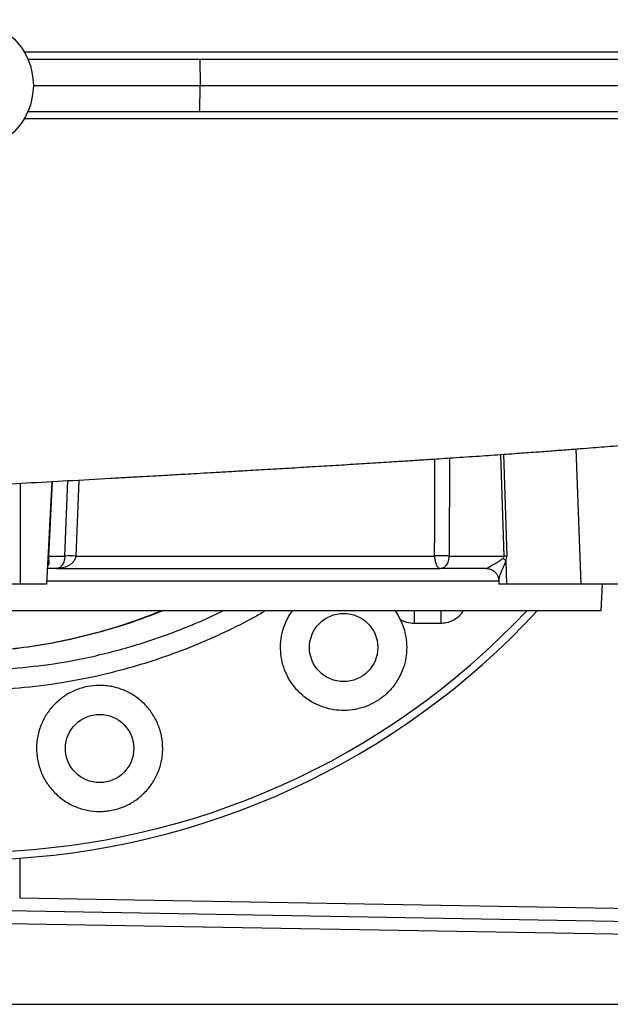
# Model space of a CAD drawing. Header units: millimetres. Extents: x 5610 to 11532, y 2068 to 15413.
# Tile 3 of 13: x 9081 to 10204, y 2068 to 3943. Entities that reach past the tile are written whole.
import ezdxf

# ---------------------------------------------------------------- set-up
doc = ezdxf.new("R2010")
doc.units = ezdxf.units.MM
doc.header["$LTSCALE"] = 5

msp = doc.modelspace()

# ---------------------------------------------------------------- linework, layer by layer
at = {"color": 7, "linetype": 'Continuous', "lineweight": 25}
for p, q in [((9096.2, 3868.3), (9423.7, 3868.3)), ((9423.7, 3868.3), (9423.9, 3818.3)), ((9423.7, 3868.3), (10870.2, 3868.3)), ((9106.7, 3818.3), (9423.9, 3818.3)), ((9423.7, 3768.3), (9423.9, 3818.3)), ((9423.9, 3818.3), (10870.9, 3818.3)), ((9096.2, 3768.3), (9423.7, 3768.3)), ((9423.7, 3768.3), (10870.2, 3768.3)), ((9141.9, 3063.9), (9131.7, 2868.3)), ((9135.3, 2922), (9166.6, 2922)), ((9187.3, 2922), (9870, 2922)), ((9897.5, 2922), (10002.2, 2922)), ((10005.3, 2912.7), (10007, 2868.3)), ((9151.2, 2898.3), (9133.2, 2898.3)), ((9151.2, 2898.3), (9881, 2898.3)), ((9968.1, 2898.3), (9881, 2898.3)), ((9991.9, 2876.3), (9992.3, 2868.3)), ((9081.7, 2868.3), (8881.7, 2868.3)), ((9131.7, 2868.3), (9081.7, 2868.3)), ((10007, 2868.3), (9992.3, 2868.3)), ((10148.4, 2868.3), (10007, 2868.3)), ((10219.1, 2868.3), (10148.4, 2868.3)), ((10186.7, 2818.3), (10189.3, 2868.3)), ((7776.7, 2818.3), (10186.7, 2818.3)), ((9080.8, 2271.2), (10624.7, 2244.3)), ((9058, 2246.7), (10632.5, 2219.2)), ((10632.5, 2194.2), (9058, 2221.7)), ((8981.7, 2068.3), (10632.5, 2068.3))]:
    msp.add_line(p, q, dxfattribs=at)
at = {"color": 8, "linetype": 'Continuous', "lineweight": 25}
for p, q in [((10002.2, 2922), (9996, 3115.3)), ((10001.2, 3115.7), (10007.4, 2922)), ((10138.8, 3125.9), (10148.4, 2868.3)), ((9898.2, 3108.6), (9897.5, 2922)), ((9081.7, 3060.5), (9081.7, 2868.3)), ((9142.8, 3063.9), (9135.3, 2922)), ((9166.6, 2922), (9172.6, 3065.6)), ((9193.2, 3066.7), (9187.3, 2922)), ((9132, 2874.6), (9992, 2874.6)), ((9080.8, 2346.6), (9080.8, 2271.2))]:
    msp.add_line(p, q, dxfattribs=at)
at = {"color": 8, "linetype": 'Continuous', "lineweight": 25, "flags": 128}
msp.add_lwpolyline([(9870, 2922), (9870.2, 2971.9), (9870.7, 3106.8)], dxfattribs=at)
at = {"color": 7, "linetype": 'Continuous', "lineweight": 25, "flags": 128}
for points in [[(9831.2, 2818.3), (9831.2, 2817.8), (9831.1, 2816.4), (9831.1, 2814.2), (9831, 2811.1), (9831, 2807.4), (9831, 2803.1), (9831, 2798.5), (9831, 2793.6)], [(9882.1, 2818.3), (9882, 2817.8), (9882, 2816.4), (9881.9, 2814.2), (9881.9, 2811.1), (9881.9, 2807.4), (9881.8, 2803.1), (9881.8, 2798.5), (9881.8, 2793.6)]]:
    msp.add_lwpolyline(points, dxfattribs=at)
at = {"color": 7, "linetype": 'Continuous', "lineweight": 25}
for centre, radius in [((8981.7, 3818.3), 125), ((9697, 2747.8), 65), ((9232.8, 2555.5), 65)]:
    msp.add_circle(centre, radius, dxfattribs=at)
for centre, radius, start, end in [((9143.7, 2912.2), 9.69, 147.3999, 176.4984), ((9134.9, 2915.6), 6.39, 86.1823, 93.8177), ((9177, 2732.2), 190.1, 86.8883, 93.1117), ((9883.7, 2563.6), 358.7, 87.8026, 92.1974), ((9976.5, 2884), 40.7, 44.9028, 55.0517), ((10004.8, 2626), 296, 89.4996, 90.5004), ((8981.7, 3818.3), 1475, 226.9093, 317.3151)]:
    msp.add_arc(centre, radius, start, end, dxfattribs=at)
at = {"color": 8, "linetype": 'Continuous', "lineweight": 25}
msp.add_arc((8981.7, 3818.3), 1460.3, 227.5717, 316.7794, dxfattribs=at)
at = {"color": 7, "linetype": 'Continuous', "lineweight": 25}
for centre, major_axis, ratio, start_param, end_param in [((9159.6, 2923.3), (15.8, 20.6), 0.89397, 2.224766, 2.412151), ((9852.9, 2923.3), (149.4, -1.5), 0.167075, 6.103867, 6.291252), ((9870.5, 2924.6), (136.9, -3.7), 0.364294, 6.117367, 6.304752)]:
    msp.add_ellipse(centre, major_axis=major_axis, ratio=ratio, start_param=start_param, end_param=end_param, dxfattribs=at)
for points, knots in [([(9089.2, 3882.1), (9106.2, 3882.1), (9123.2, 3882.1), (9157.3, 3882.1), (9174.3, 3882), (9225.3, 3882), (9259.1, 3882), (9326.3, 3882), (9359.7, 3882), (9409.5, 3882), (9426, 3882), (9459, 3882), (9475.5, 3882), (9557.4, 3882), (9622.2, 3882), (9750, 3882), (9813.1, 3882), (9937.6, 3882), (9999, 3882), (10074.7, 3882), (10089.8, 3882), (10119.9, 3882), (10134.9, 3882), (10179.5, 3882), (10208.8, 3882), (10295.5, 3882), (10351.6, 3882), (10460.7, 3881.9), (10513.6, 3881.9), (10616.1, 3881.9), (10665.8, 3881.9), (10737.8, 3881.9), (10761.4, 3881.9), (10796.2, 3881.9), (10807.7, 3881.9), (10830.5, 3881.9), (10841.8, 3881.9), (10864.1, 3881.9), (10875.1, 3881.9), (10896.8, 3881.9), (10907.4, 3881.9), (10938.9, 3881.9), (10959.3, 3881.9), (11018.2, 3881.9), (11054.9, 3881.9), (11123, 3881.9), (11154.5, 3881.9), (11197.7, 3881.8), (11211.4, 3881.8), (11231, 3881.8), (11237.4, 3881.8), (11249.7, 3881.8), (11255.7, 3881.8), (11284.7, 3881.8), (11304.9, 3881.8), (11330.6, 3881.8), (11338.4, 3881.8), (11349, 3881.8), (11352.4, 3881.8), (11357.1, 3881.8), (11358.6, 3881.8), (11361.6, 3881.8), (11363, 3881.8), (11364.4, 3881.8)], [0, 0, 0, 0, 0.015625, 0.015625, 0.03125, 0.03125, 0.0625, 0.0625, 0.09375, 0.09375, 0.109375, 0.109375, 0.125, 0.125, 0.1875, 0.1875, 0.25, 0.25, 0.3125, 0.3125, 0.328125, 0.328125, 0.34375, 0.34375, 0.375, 0.375, 0.4375, 0.4375, 0.5, 0.5, 0.5625, 0.5625, 0.59375, 0.59375, 0.609375, 0.609375, 0.625, 0.625, 0.640625, 0.640625, 0.65625, 0.65625, 0.6875, 0.6875, 0.75, 0.75, 0.8125, 0.8125, 0.84375, 0.84375, 0.859375, 0.859375, 0.875, 0.875, 0.9375, 0.9375, 0.96875, 0.96875, 0.984375, 0.984375, 0.992188, 0.992188, 1, 1, 1, 1]), ([(11364.4, 3754.9), (11364.3, 3754.9), (11364.2, 3754.9), (11364, 3754.9), (11363.8, 3754.9), (11363.2, 3754.9), (11361.9, 3754.9), (11359.4, 3754.8), (11357.1, 3754.8), (11352.4, 3754.8), (11349, 3754.8), (11338.5, 3754.8), (11330.7, 3754.8), (11305.1, 3754.8), (11285.1, 3754.8), (11239.4, 3754.8), (11213.6, 3754.8), (11170.5, 3754.8), (11155.4, 3754.8), (11135.6, 3754.8), (11131.6, 3754.8), (11123.5, 3754.8), (11119.4, 3754.8), (11107, 3754.8), (11098.5, 3754.8), (11055.5, 3754.8), (11018.7, 3754.7), (10959.7, 3754.7), (10939.5, 3754.7), (10897.7, 3754.7), (10876.3, 3754.7), (10810.1, 3754.7), (10763.9, 3754.7), (10703.7, 3754.7), (10691.5, 3754.7), (10666.9, 3754.7), (10654.5, 3754.7), (10616.9, 3754.7), (10591.4, 3754.7), (10513.9, 3754.7), (10460.7, 3754.7), (10351.5, 3754.7), (10295.4, 3754.7), (10180.3, 3754.6), (10121.4, 3754.6), (10045.8, 3754.6), (10030.5, 3754.6), (9999.9, 3754.6), (9984.5, 3754.6), (9938.1, 3754.6), (9907, 3754.6), (9813, 3754.6), (9749.7, 3754.6), (9621.4, 3754.6), (9556.6, 3754.6), (9474.6, 3754.6), (9458.2, 3754.6), (9425.2, 3754.6), (9408.7, 3754.6), (9358.9, 3754.6), (9325.6, 3754.6), (9258.7, 3754.6), (9225, 3754.6), (9174.3, 3754.6), (9157.3, 3754.6), (9123.3, 3754.6), (9106.2, 3754.6), (9089.2, 3754.6)], [0, 0, 0, 0, 0.000488, 0.000488, 0.000977, 0.001953, 0.003906, 0.007812, 0.015625, 0.015625, 0.03125, 0.03125, 0.0625, 0.0625, 0.125, 0.125, 0.1875, 0.1875, 0.21875, 0.21875, 0.226563, 0.226563, 0.234375, 0.234375, 0.25, 0.25, 0.3125, 0.3125, 0.34375, 0.34375, 0.375, 0.375, 0.4375, 0.4375, 0.453125, 0.453125, 0.46875, 0.46875, 0.5, 0.5, 0.5625, 0.5625, 0.625, 0.625, 0.6875, 0.6875, 0.703125, 0.703125, 0.71875, 0.71875, 0.75, 0.75, 0.8125, 0.8125, 0.875, 0.875, 0.890625, 0.890625, 0.90625, 0.90625, 0.9375, 0.9375, 0.96875, 0.96875, 0.984375, 0.984375, 1, 1, 1, 1]), ([(6839.7, 2907), (6839.6, 2907), (6839.1, 2906.9), (6842, 2907.5), (6847.1, 2908.5), (6854.2, 2909.7), (6862.6, 2911.2), (6872.4, 2912.8), (6884.2, 2914.7), (6898.2, 2916.8), (6914.1, 2919.2), (6930.8, 2921.5), (6947.2, 2923.7), (6964.5, 2925.9), (6984, 2928.4), (7005.7, 2931), (7028, 2933.5), (7053.9, 2936.4), (7085, 2939.7), (7122.4, 2943.4), (7156.6, 2946.6), (7186.2, 2949.3), (7211.3, 2951.5), (7238.9, 2953.8), (7266.7, 2956.1), (7294.2, 2958.2), (7320.8, 2960.3), (7349.5, 2962.4), (7379.6, 2964.6), (7409.4, 2966.6), (7437.1, 2968.5), (7462.2, 2970.2), (7484.3, 2971.6), (7503, 2972.8), (7518.8, 2973.9), (7534.6, 2974.9), (7553.3, 2976), (7576.2, 2977.5), (7603.5, 2979.1), (7634.9, 2981), (7669.2, 2983), (7705.2, 2985.2), (7742, 2987.3), (7784.3, 2989.7), (7832.3, 2992.4), (7886.4, 2995.3), (7941.7, 2998.3), (7996.6, 3001.3), (8049, 3004.1), (8096.6, 3006.7), (8138.3, 3008.9), (8175.2, 3010.8), (8210.4, 3012.7), (8247.1, 3014.7), (8294, 3017.2), (8352.1, 3020.3), (8421.8, 3024.1), (8496.6, 3028.1), (8574.7, 3032.4), (8653.8, 3036.7), (8730.6, 3040.9), (8804.7, 3045), (8876.2, 3049), (8947.3, 3053), (9019.7, 3057.1), (9094.8, 3061.3), (9173.3, 3065.6), (9237.3, 3069.2), (9284.8, 3071.9), (9313.8, 3073.5), (9339.1, 3074.9), (9361.3, 3076.2), (9381.6, 3077.3), (9402.4, 3078.5), (9425.3, 3079.8), (9451.6, 3081.3), (9481.4, 3083), (9517.1, 3085.1), (9558.4, 3087.5), (9603.7, 3090.2), (9648.9, 3092.9), (9693.2, 3095.6), (9729.3, 3097.8), (9757.4, 3099.5), (9777.8, 3100.8), (9796.6, 3102), (9812.8, 3103), (9825.9, 3103.9), (9837.8, 3104.7), (9850.4, 3105.5), (9865.9, 3106.5), (9884.6, 3107.7), (9906.4, 3109.2), (9930.2, 3110.8), (9954.5, 3112.4), (9978.1, 3114.1), (10000.5, 3115.7), (10027.2, 3117.6), (10057.2, 3119.7), (10089.7, 3122.1), (10119.3, 3124.4), (10146.2, 3126.4), (10170.5, 3128.3), (10193.3, 3130.1), (10216.9, 3132), (10243.7, 3134.3), (10273.8, 3136.8), (10306.1, 3139.6), (10339.5, 3142.5), (10373.4, 3145.6), (10407.6, 3148.8), (10441.7, 3152.1), (10474, 3155.3), (10503.8, 3158.4), (10528.8, 3161.1), (10549.6, 3163.4), (10566.7, 3165.4), (10582.3, 3167.2), (10596.5, 3168.9), (10610.3, 3170.5), (10625, 3172.3), (10641.8, 3174.5), (10660.3, 3176.9), (10680.2, 3179.6), (10701, 3182.5), (10722.4, 3185.6), (10743.3, 3188.8), (10762.8, 3191.9), (10780.7, 3194.9), (10797.1, 3197.8), (10812.1, 3200.6), (10825.9, 3203.2), (10838.5, 3205.7), (10850.3, 3208.2), (10861.4, 3210.6), (10872.5, 3213.1), (10884.4, 3215.9), (10897.5, 3219.1), (10910.7, 3222.6), (10924.1, 3226.3), (10935.4, 3229.7), (10945.7, 3232.9), (10956.3, 3236.3), (10969.8, 3240.9), (10986.3, 3246.9), (10998, 3251.6), (11004.3, 3254.2)], [0, 0, 0, 0, 0.0019715, 0.0103285, 0.020759, 0.0302801, 0.0383635, 0.0467176, 0.0556722, 0.0651114, 0.0750158, 0.0844612, 0.0926165, 0.1002241, 0.1092574, 0.1188632, 0.1276788, 0.1358586, 0.1483241, 0.1611568, 0.1736856, 0.1808684, 0.1880886, 0.1959608, 0.2045352, 0.2111989, 0.2182215, 0.2256037, 0.2333469, 0.2408998, 0.2475753, 0.2533709, 0.2587285, 0.2630187, 0.2662491, 0.269537, 0.2736612, 0.2787211, 0.2846512, 0.2914544, 0.2989072, 0.3064374, 0.3140186, 0.3216526, 0.3322384, 0.3429298, 0.3537249, 0.3645278, 0.3746364, 0.3835846, 0.3913654, 0.3979737, 0.4041147, 0.4108252, 0.4181141, 0.4298144, 0.4423616, 0.4557492, 0.4698881, 0.4839582, 0.497761, 0.5105425, 0.5231086, 0.5354688, 0.5480386, 0.5612872, 0.5751883, 0.5897727, 0.5956264, 0.6009191, 0.6054942, 0.6093518, 0.6130141, 0.6165074, 0.6206435, 0.6254216, 0.6308409, 0.6369012, 0.64502, 0.65358, 0.6620535, 0.6704425, 0.6787491, 0.6827987, 0.6868291, 0.6906707, 0.6938731, 0.6964115, 0.6984284, 0.7008583, 0.7038715, 0.7076127, 0.7119845, 0.7169635, 0.7219763, 0.7267883, 0.7313992, 0.7358082, 0.7433649, 0.7502362, 0.7564389, 0.7624205, 0.7677164, 0.7723737, 0.7774909, 0.7835148, 0.790457, 0.7980304, 0.8058575, 0.8139415, 0.8222833, 0.8307254, 0.8391167, 0.8468196, 0.8538081, 0.8589462, 0.8636194, 0.8679219, 0.8719153, 0.8756054, 0.8796429, 0.8844849, 0.8901275, 0.8958727, 0.9022554, 0.9092278, 0.9160661, 0.9225155, 0.9285794, 0.934261, 0.9395636, 0.9444903, 0.9490478, 0.9532866, 0.957224, 0.9608647, 0.9649848, 0.9689681, 0.9736083, 0.9779568, 0.9816737, 0.9837807, 0.9865414, 0.9901604, 0.9946439, 1, 1, 1, 1]), ([(9166.6, 2922), (9166.6, 2920.9), (9166.5, 2919.8), (9166.3, 2917.7), (9166.1, 2916.7), (9165.8, 2914.8), (9165.5, 2913.9), (9165, 2912.1), (9164.8, 2911.3), (9163.9, 2909), (9163.3, 2907.7), (9161.9, 2905.3), (9161.2, 2904.2), (9159.8, 2902.5), (9159, 2901.7), (9157.5, 2900.4), (9156.7, 2899.9), (9155.1, 2899.1), (9154.3, 2898.8), (9153.2, 2898.5), (9152.8, 2898.4), (9152, 2898.3), (9151.6, 2898.3), (9151.2, 2898.3)], [0, 0, 0, 0, 0.0625, 0.0625, 0.125, 0.125, 0.1875, 0.1875, 0.25, 0.25, 0.375, 0.375, 0.5, 0.5, 0.625, 0.625, 0.75, 0.75, 0.875, 0.875, 0.9375, 0.9375, 1, 1, 1, 1]), ([(9187.3, 2922), (9187.2, 2920.9), (9187, 2919.8), (9186.5, 2917.8), (9186.1, 2916.8), (9185.2, 2914.8), (9184.7, 2913.9), (9183.6, 2912.2), (9183, 2911.3), (9181, 2909), (9179.6, 2907.7), (9176.4, 2905.3), (9174.8, 2904.2), (9171.4, 2902.5), (9169.6, 2901.7), (9166, 2900.4), (9164.2, 2899.9), (9160.5, 2899.1), (9158.7, 2898.8), (9155.9, 2898.5), (9154.9, 2898.4), (9153.1, 2898.3), (9152.1, 2898.3), (9151.2, 2898.3)], [0, 0, 0, 0, 0.0625, 0.0625, 0.125, 0.125, 0.1875, 0.1875, 0.25, 0.25, 0.375, 0.375, 0.5, 0.5, 0.625, 0.625, 0.75, 0.75, 0.875, 0.875, 0.9375, 0.9375, 1, 1, 1, 1]), ([(9870, 2922), (9870, 2920.9), (9870, 2919.8), (9870.2, 2917.8), (9870.3, 2916.8), (9870.6, 2914.8), (9870.7, 2913.9), (9871.1, 2912.2), (9871.3, 2911.3), (9871.9, 2909), (9872.3, 2907.7), (9873.3, 2905.3), (9873.8, 2904.2), (9874.8, 2902.5), (9875.4, 2901.7), (9876.5, 2900.4), (9877, 2899.9), (9878.1, 2899.1), (9878.7, 2898.8), (9879.5, 2898.5), (9879.8, 2898.4), (9880.4, 2898.3), (9880.7, 2898.3), (9881, 2898.3)], [0, 0, 0, 0, 0.0625, 0.0625, 0.125, 0.125, 0.1875, 0.1875, 0.25, 0.25, 0.375, 0.375, 0.5, 0.5, 0.625, 0.625, 0.75, 0.75, 0.875, 0.875, 0.9375, 0.9375, 1, 1, 1, 1]), ([(9897.5, 2922), (9897.4, 2920.9), (9897.3, 2919.8), (9897.1, 2917.7), (9896.9, 2916.7), (9896.5, 2914.8), (9896.3, 2913.9), (9895.8, 2912.1), (9895.5, 2911.3), (9894.6, 2909), (9894, 2907.7), (9892.5, 2905.3), (9891.8, 2904.2), (9890.2, 2902.5), (9889.4, 2901.7), (9887.8, 2900.4), (9887, 2899.9), (9885.3, 2899.1), (9884.4, 2898.8), (9883.1, 2898.5), (9882.7, 2898.4), (9881.8, 2898.3), (9881.4, 2898.3), (9881, 2898.3)], [0, 0, 0, 0, 0.0625, 0.0625, 0.125, 0.125, 0.1875, 0.1875, 0.25, 0.25, 0.375, 0.375, 0.5, 0.5, 0.625, 0.625, 0.75, 0.75, 0.875, 0.875, 0.9375, 0.9375, 1, 1, 1, 1]), ([(9968.1, 2898.3), (9968.4, 2898.3), (9969, 2898.6), (9970.5, 2899.3), (9971.5, 2899.9), (9973.7, 2901.1), (9974.9, 2901.8), (9977.5, 2903.3), (9978.9, 2904.1), (9983.3, 2906.6), (9986.4, 2908.4), (9991.4, 2911.4), (9993.1, 2912.5), (9995.6, 2914.2), (9996.5, 2914.8), (9998.2, 2916), (9999, 2916.6), (9999.8, 2917.4)], [0, 0, 0, 0, 0.125, 0.125, 0.25, 0.25, 0.375, 0.375, 0.5, 0.5, 0.75, 0.75, 0.875, 0.875, 0.9375, 0.9375, 1, 1, 1, 1]), ([(9968.3, 2898.2), (9969.9, 2898.2), (9973.4, 2898), (9978.7, 2896.1), (9983.6, 2892.9), (9987.5, 2888.7), (9990.1, 2884.1), (9991.6, 2879.8), (9991.8, 2877.3), (9991.9, 2876.3)], [0, 0, 0, 0, 0.136862, 0.295417, 0.456212, 0.617889, 0.763803, 0.897257, 1, 1, 1, 1]), ([(9804.4, 2801.3), (9806.4, 2796.8), (9810.5, 2787.7), (9815, 2771.6), (9817.4, 2753.2), (9816.6, 2732.9), (9812.4, 2713), (9804.9, 2694.1), (9794.4, 2676.8), (9781.1, 2661.4), (9765.4, 2648.5), (9747.7, 2638.4), (9728.7, 2631.5), (9708.7, 2627.8), (9688.4, 2627.6), (9668.3, 2630.7), (9649.1, 2637.2), (9629.7, 2647.5), (9612.6, 2661.5), (9598.5, 2678.3), (9588.2, 2695.8), (9581, 2714.8), (9577.1, 2734.8), (9576.6, 2755.1), (9579.5, 2775.2), (9585.9, 2794.4), (9593, 2809), (9598.8, 2816.3), (9600.4, 2818.3)], [0, 0, 0, 0, 0.0293923, 0.0587847, 0.0986282, 0.1384716, 0.1783108, 0.21815, 0.2579839, 0.2978178, 0.3376474, 0.3774771, 0.4173049, 0.4571328, 0.4969619, 0.5367911, 0.5766242, 0.6164573, 0.6661442, 0.7059888, 0.7458334, 0.7856779, 0.8255225, 0.8653666, 0.9052106, 0.9450502, 0.9848898, 1, 1, 1, 1]), ([(9794, 2818.3), (9794.1, 2818.1), (9798.4, 2813.1), (9801.5, 2807.1), (9804.4, 2801.3)], [0, 0, 0, 0, 0.033458, 1, 1, 1, 1]), ([(9831, 2793.6), (9826.2, 2793.6), (9821.6, 2794.3), (9814.9, 2796.2), (9812.7, 2797.1), (9808.4, 2799), (9806.3, 2800.1), (9804.4, 2801.3)], [0, 0, 0, 0, 0.5, 0.5, 0.75, 0.75, 1, 1, 1, 1]), ([(9147.8, 2470.9), (9142.2, 2476.5), (9137.3, 2482.6), (9130.8, 2492.3), (9128.8, 2495.7), (9125.1, 2502.6), (9123.4, 2506.2), (9118.9, 2517.1), (9116.6, 2524.6), (9114.7, 2534.3), (9114.4, 2536.2), (9113.8, 2540.1), (9113.6, 2542.1), (9113, 2548), (9112.8, 2551.9), (9112.9, 2563.6), (9113.6, 2571.4), (9115.6, 2581.1), (9116, 2583), (9117, 2586.8), (9117.5, 2588.7), (9119.2, 2594.4), (9121.9, 2601.7), (9125.2, 2608.8), (9128, 2614), (9129, 2615.7), (9131, 2619.1), (9132.1, 2620.8), (9137.6, 2629), (9142.6, 2635), (9150.9, 2643.3), (9153.8, 2645.9), (9158.4, 2649.7), (9160, 2650.9), (9163.1, 2653.2), (9164.7, 2654.4), (9172.9, 2659.8), (9179.8, 2663.5), (9190.7, 2668), (9194.4, 2669.3), (9202, 2671.6), (9205.8, 2672.5), (9217.3, 2674.8), (9225.1, 2675.6), (9237, 2675.5), (9240.9, 2675.3), (9248.7, 2674.6), (9252.6, 2674), (9260.3, 2672.4), (9264.1, 2671.5), (9271.6, 2669.2), (9275.3, 2667.8), (9286.2, 2663.3), (9293.1, 2659.6), (9302.9, 2653.1), (9306.1, 2650.7), (9312.2, 2645.7), (9315.1, 2643), (9323.4, 2634.7), (9328.3, 2628.7), (9334.9, 2618.8), (9336.9, 2615.4), (9340.6, 2608.5), (9342.3, 2604.9), (9345.3, 2597.7), (9346.6, 2594), (9348.3, 2588.4), (9348.8, 2586.5), (9349.8, 2582.7), (9350.2, 2580.7), (9352.1, 2571), (9352.8, 2563.2), (9352.8, 2551.5), (9352.6, 2547.6), (9352.1, 2541.7), (9351.8, 2539.7), (9351.2, 2535.8), (9350.9, 2533.9), (9349, 2524.3), (9346.7, 2516.8), (9342.9, 2507.7), (9342.1, 2505.9), (9340.4, 2502.4), (9339.5, 2500.6), (9336.7, 2495.4), (9334.7, 2492), (9328.2, 2482.3), (9323.2, 2476.2), (9316.2, 2469.2), (9314.8, 2467.9), (9311.9, 2465.2), (9310.4, 2463.9), (9305.8, 2460.2), (9302.7, 2457.9), (9296.2, 2453.5), (9292.8, 2451.5), (9285.9, 2447.8), (9282.3, 2446.1), (9271.3, 2441.6), (9263.9, 2439.4), (9252.3, 2437.1), (9248.4, 2436.5), (9240.5, 2435.7), (9236.6, 2435.5), (9224.9, 2435.6), (9217.1, 2436.3), (9205.5, 2438.6), (9201.6, 2439.6), (9194.1, 2441.9), (9190.4, 2443.2), (9183.2, 2446.2), (9179.7, 2447.9), (9172.8, 2451.6), (9169.4, 2453.6), (9159.5, 2460.2), (9153.4, 2465.3), (9147.8, 2470.9)], [0, 0, 0, 0, 0.03125, 0.03125, 0.046875, 0.046875, 0.0625, 0.0625, 0.09375, 0.09375, 0.101562, 0.101562, 0.109375, 0.109375, 0.125, 0.125, 0.15625, 0.15625, 0.164062, 0.164062, 0.171875, 0.171875, 0.1875, 0.203125, 0.203125, 0.210937, 0.210937, 0.21875, 0.21875, 0.25, 0.25, 0.265625, 0.265625, 0.273437, 0.273437, 0.28125, 0.28125, 0.3125, 0.3125, 0.328125, 0.328125, 0.34375, 0.34375, 0.375, 0.375, 0.390625, 0.390625, 0.40625, 0.40625, 0.421875, 0.421875, 0.4375, 0.4375, 0.46875, 0.46875, 0.484375, 0.484375, 0.5, 0.5, 0.53125, 0.53125, 0.546875, 0.546875, 0.5625, 0.5625, 0.578125, 0.578125, 0.585937, 0.585937, 0.59375, 0.59375, 0.625, 0.625, 0.640625, 0.640625, 0.648437, 0.648437, 0.65625, 0.65625, 0.6875, 0.6875, 0.695312, 0.695312, 0.703125, 0.703125, 0.71875, 0.71875, 0.75, 0.75, 0.757812, 0.757812, 0.765625, 0.765625, 0.78125, 0.78125, 0.796875, 0.796875, 0.8125, 0.8125, 0.84375, 0.84375, 0.859375, 0.859375, 0.875, 0.875, 0.90625, 0.90625, 0.921875, 0.921875, 0.9375, 0.9375, 0.953125, 0.953125, 0.96875, 0.96875, 1, 1, 1, 1])]:
    msp.add_open_spline(points, degree=3, knots=knots, dxfattribs=at)
at = {"color": 8, "linetype": 'Continuous', "lineweight": 25}
for points, knots in [([(9135.5, 2917.4), (9135.7, 2915.8), (9136.2, 2912.5), (9136.1, 2907.6), (9135.8, 2903.7), (9133.6, 2902.1), (9133.4, 2902)], [0, 0, 0, 0, 0.241102, 0.4862, 0.960726, 1, 1, 1, 1]), ([(10005.3, 2912.7), (10004.1, 2909.5), (10001.6, 2902.9), (9997.5, 2894.1), (9994.5, 2886.6), (9992.7, 2881.1), (9991.8, 2877.5), (9992, 2876.6), (9992.1, 2876.3)], [0, 0, 0, 0, 0.204291, 0.419355, 0.639166, 0.784596, 0.934184, 1, 1, 1, 1]), ([(9057, 2744.3), (9077.8, 2746.9), (9119.3, 2752.1), (9181.2, 2764.4), (9242.6, 2780.1), (9299.6, 2797.9), (9335.4, 2812), (9351.5, 2818.3)], [0, 0, 0, 0, 0.206081, 0.41216, 0.620924, 0.829687, 1, 1, 1, 1]), ([(9354.3, 2818.3), (9337.4, 2811.6), (9301.1, 2797.3), (9243.7, 2779.4), (9182.5, 2763.8), (9120.3, 2751.4), (9078.2, 2746.2), (9057.1, 2743.5)], [0, 0, 0, 0, 0.177175, 0.381539, 0.585904, 0.792952, 1, 1, 1, 1]), ([(9057.3, 2707.1), (9083.6, 2709.5), (9136.2, 2714.4), (9203.6, 2726.8), (9259.5, 2740.2), (9304.4, 2752.9), (9348.8, 2767.5), (9393, 2784.2), (9433, 2801), (9457.9, 2813.1), (9468.6, 2818.3)], [0, 0, 0, 0, 0.184585, 0.370098, 0.478637, 0.587176, 0.696475, 0.805774, 0.917478, 1, 1, 1, 1]), ([(9549.2, 2818.3), (9542.3, 2814.2), (9516.9, 2799.2), (9471.1, 2776.6), (9411.7, 2750.2), (9350.2, 2727.2), (9286.9, 2707.6), (9217.3, 2690.3), (9141.3, 2676.2), (9086.3, 2671.1), (9058.8, 2668.5)], [0, 0, 0, 0, 0.046648, 0.171205, 0.295665, 0.423779, 0.551998, 0.680112, 0.839648, 1, 1, 1, 1]), ([(9924.1, 2818.3), (9922.9, 2816), (9919.2, 2808.8), (9907.9, 2800.1), (9894.2, 2794.4), (9885.2, 2793.8), (9881.8, 2793.6)], [0, 0, 0, 0, 0.148181, 0.47497, 0.801758, 1, 1, 1, 1])]:
    msp.add_open_spline(points, degree=3, knots=knots, dxfattribs=at)
at = {"color": 7, "linetype": 'Continuous', "lineweight": 25}
msp.add_open_spline([(9881.8, 2793.6), (9864.9, 2793.6), (9847.9, 2793.6), (9831, 2793.6)], degree=3, dxfattribs=at)

doc.saveas('drawing.dxf')
